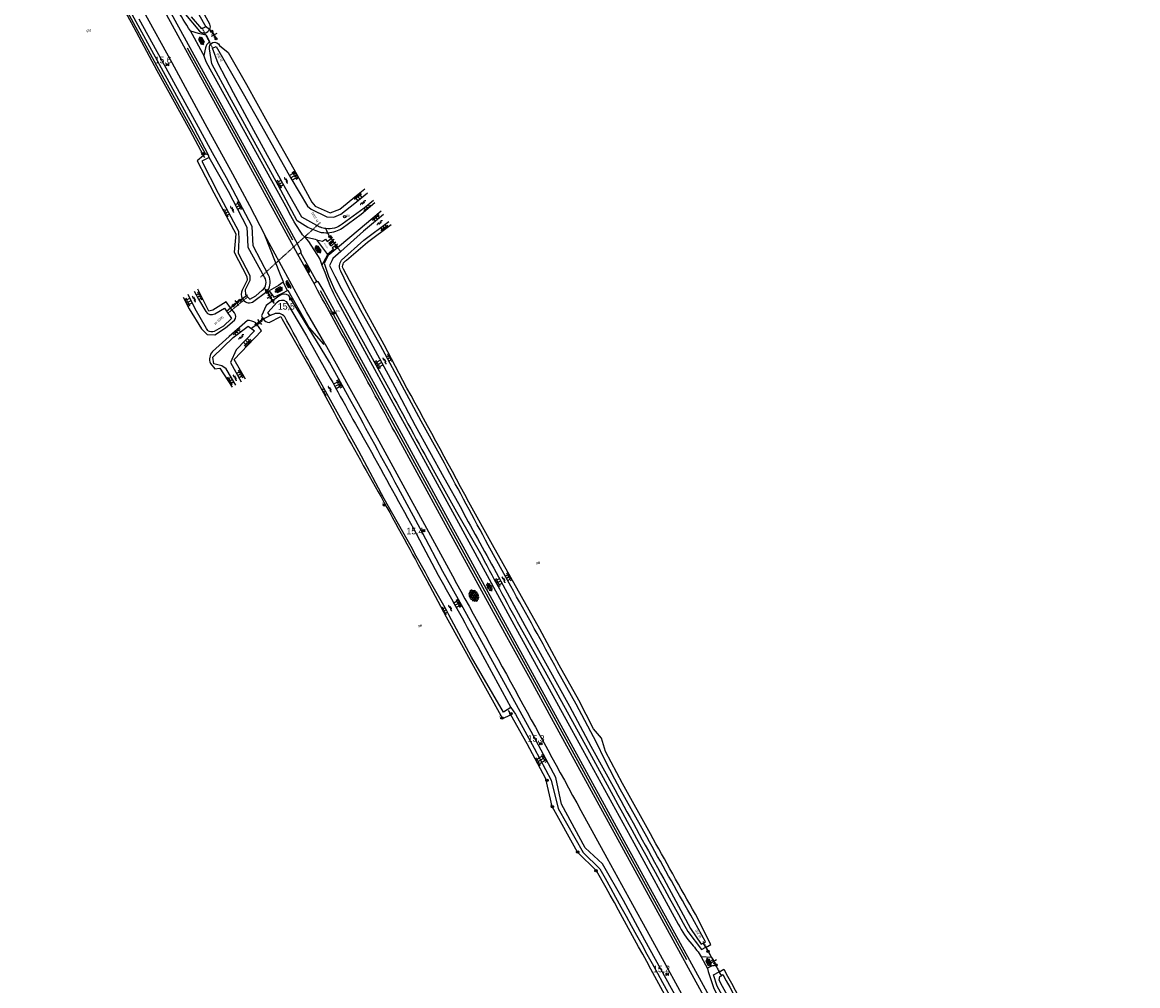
# Model space of a CAD drawing. Header units: metres. Extents: x 121538 to 126242, y 445257 to 454505.
# Tile 17 of 83: x 124330 to 124760, y 448979 to 449350. Entities that reach past the tile are written whole.
import ezdxf
from ezdxf.enums import TextEntityAlignment as Align

# ---------------------------------------------------------------- set-up
doc = ezdxf.new("R2010")
doc.units = ezdxf.units.M
doc.linetypes.add('GREPPEL', pattern=[100, 100, 0])
doc.linetypes.add('STIPPELFIJN', pattern=[0.375, 0.25, -0.125])
for name, color, linetype in [('SYMBD01', 8, 'Continuous'), ('SYMBD02', 8, 'Continuous'), ('SYMBD03', 8, 'Continuous'), ('SYMBD04', 8, 'Continuous'), ('SYMBD05', 8, 'Continuous'), ('TEK-D05', 8, 'Continuous'), ('TEK-D20', 7, 'Continuous'), ('TER-D03S', 8, 'Continuous'), ('TER-T02', 8, 'RASTER'), ('TER-T03', 8, 'Continuous'), ('TER-T04', 8, 'HAAG'), ('TER-T07', 8, 'GREPPEL'), ('TER-T09', 8, 'Continuous'), ('TOPOT11', 8, 'STIPPELFIJN'), ('TOPOT18', 8, 'STIPPELFIJN'), ('TOPOT22', 8, 'Continuous'), ('TOPOT24', 8, 'Continuous'), ('TOPOT30', 8, 'Continuous'), ('TOPOT31', 8, 'Continuous'), ('TOPOT50', 8, 'Continuous'), ('WAT-T00', 8, 'Continuous'), ('WEG-T01', 8, 'Continuous')]:
    doc.layers.add(name, color=color, linetype=linetype)
doc.styles.add('ISO', font='provutr.shx')
doc.styles.add('rtw_iso', font='iso-rtw.shx')
doc.linetypes.add('HAAG', pattern='A,0.25,-0.25,[151,BLOK.SHX,S=0.25,R=0,X=0,Y=0],-0.25,0.25', length=1)
doc.linetypes.add('RASTER', pattern='A,0.25,-0.25,[150,BLOK.SHX,S=0.25,R=0,X=0,Y=0],-0.25,0.25', length=1)

# ---------------------------------------------------------------- blocks, each defined once
blk = doc.blocks.new('water-m')
at = {"linetype": 'Continuous'}
for centre, start, end in [((-0.01, 0.75), 129.7446, 230.2554), ((-0.32, 1.12), 309.7446, 50.2554), ((-0.32, 0.37), 309.7446, 50.2554), ((0.32, 0.01), 129.7446, 230.2554), ((0, 0.38), 309.7446, 50.2554), ((-0.01, -0.74), 129.7446, 230.2554), ((-0.32, -0.37), 309.7446, 50.2554), ((-0.32, -1.12), 309.7446, 50.2554), ((0, -0.37), 309.7446, 50.2554)]:
    blk.add_arc(centre, 0.244, start, end, dxfattribs=at)
blk = doc.blocks.new('talud')
for p, q in [((0, 0.75), (0.5, 0.75)), ((0, 0.5), (1, 0.5)), ((0, 0.25), (0.5, 0.25)), ((0, 0), (1, 0)), ((0, -0.25), (0.5, -0.25)), ((0, -0.5), (1, -0.5)), ((0, -0.75), (0.5, -0.75))]:
    blk.add_line(p, q)
blk = doc.blocks.new('asfalt-l')
for p, q in [((-0.93, 0.18), (0.7, 1.13)), ((-0.89, -0.52), (0.89, 0.52)), ((-0.89, 0.52), (0.89, -0.52)), ((-0.76, 1.01), (0.3, 1.62)), ((-0.7, 1.13), (0.93, 0.18)), ((-0.3, 1.62), (0.76, 1.01)), ((-0.93, -0.18), (0.7, -1.13)), ((-0.76, -1.01), (0.3, -1.62)), ((-0.7, -1.13), (0.93, -0.18)), ((-0.3, -1.62), (0.76, -1.01))]:
    blk.add_line(p, q)
blk = doc.blocks.new('DRHEK')
at = {"linetype": 'Continuous'}
for p, q in [((1.25, 0), (-1.25, 0)), ((-0.5, 0.7), (0.5, 0.7)), ((-0.5, -0.7), (0.5, -0.7))]:
    blk.add_line(p, q, dxfattribs=at)
blk = doc.blocks.new('asfalt-xl')
at = {"linetype": 'Continuous'}
for p, q in [((1.4, 1.54), (-1.75, -0.3)), ((1.4, 1.54), (-1.75, -0.3)), ((1.41, -1.53), (-1.75, 0.28)), ((1.41, -1.53), (-1.75, 0.28)), ((1.01, 2.03), (-1.74, 0.43)), ((1.01, 2.03), (-1.74, 0.43)), ((1.65, -0.94), (-1.64, 0.94)), ((1.65, -0.94), (-1.64, 0.94)), ((1.64, 0.96), (-1.63, -0.95)), ((1.64, 0.96), (-1.63, -0.95)), ((0.41, 2.41), (-1.51, 1.29)), ((0.41, 2.41), (-1.51, 1.29)), ((1.77, -0.29), (-1.4, 1.52)), ((1.77, -0.29), (-1.4, 1.52)), ((1.76, 0.3), (-1.39, -1.53)), ((1.76, 0.3), (-1.39, -1.53)), ((1.75, 0.44), (-1.02, 2.02)), ((1.75, 0.44), (-1.02, 2.02)), ((1.52, 1.29), (-0.43, 2.4)), ((1.52, 1.29), (-0.43, 2.4)), ((1.02, -2.03), (-1.74, -0.45)), ((1.02, -2.03), (-1.74, -0.45)), ((0.41, -2.41), (-1.49, -1.33)), ((0.41, -2.41), (-1.49, -1.33)), ((1.75, -0.43), (-1, -2.03)), ((1.75, -0.43), (-1, -2.03)), ((1.53, -1.28), (-0.41, -2.41)), ((1.53, -1.28), (-0.41, -2.41))]:
    blk.add_line(p, q, dxfattribs=at)
blk = doc.blocks.new('bermverhardingblok-l')
at = {"linetype": 'Continuous'}
for p, q in [((-0.75, 1), (-0.75, -1)), ((-0.25, 1), (-0.75, 1)), ((-0.75, 0), (-0.25, 0)), ((-0.25, 1.5), (0.25, 1.5)), ((-0.25, 1.5), (-0.25, -1.5)), ((-0.25, 0.5), (0.25, 0.5)), ((0.25, 1.5), (0.25, -1.5)), ((0.75, 1), (0.25, 1)), ((0.25, 1), (0.75, 1)), ((0.75, 0), (0.25, 0)), ((0.35, 0.9), (0.35, 0.1)), ((0.65, 0.9), (0.35, 0.9)), ((0.65, 0.1), (0.35, 0.1)), ((0.45, 0.8), (0.45, 0.2)), ((0.55, 0.8), (0.45, 0.8)), ((0.55, 0.2), (0.45, 0.2)), ((0.55, 0.8), (0.55, 0.2)), ((0.65, 0.9), (0.65, 0.1)), ((0.75, -1), (0.75, 1)), ((-0.75, -1), (-0.25, -1)), ((-0.25, -1), (-0.75, -1)), ((-0.65, -0.1), (-0.35, -0.1)), ((-0.65, -0.9), (-0.65, -0.1)), ((-0.65, -0.9), (-0.35, -0.9)), ((-0.55, -0.2), (-0.45, -0.2)), ((-0.55, -0.8), (-0.55, -0.2)), ((-0.55, -0.8), (-0.45, -0.8)), ((-0.45, -0.8), (-0.45, -0.2)), ((-0.35, -0.9), (-0.35, -0.1)), ((-0.25, -0.5), (0.25, -0.5)), ((-0.25, -1.5), (0.25, -1.5)), ((0.25, -1), (0.75, -1))]:
    blk.add_line(p, q, dxfattribs=at)
blk = doc.blocks.new('Prov-grensst')
blk.add_line((-0.67, 0), (0.67, 0))
blk.add_circle((0, 0), 0.45)
at = {"style": 'ISO'}
blk.add_text('P', height=0.6, dxfattribs=at).set_placement((-0.61, 0.58), align=Align.MIDDLE)
blk = doc.blocks.new('paal')
for radius in [0.45, 0.2]:
    blk.add_circle((0, 0), radius)
blk = doc.blocks.new('peilbuis')
blk.add_circle((0, 0), 0.45)
at = {"style": 'ISO'}
blk.add_attdef('PEILBUIS', (0.7, 0), '', height=0.9, dxfattribs=at)
blk = doc.blocks.new('kilometerpaal')
for p, q in [((-0.44, 0.44), (0.44, -0.44)), ((-0.44, -0.44), (-0.44, 0.44)), ((0.44, 0.44), (-0.44, -0.44)), ((0.44, -0.44), (0.44, 0.44))]:
    blk.add_line(p, q)
at = {"style": 'rtw_iso'}
blk.add_attdef('KILOMETERPAAL', (0.59, 0.87), '', height=2.5, dxfattribs=at)
blk = doc.blocks.new('verklikker')
blk.add_circle((0, 0), 0.45)
at = {"style": 'ISO'}
blk.add_attdef('VERKLIKKER', (0.7, 0), '', height=0.9, dxfattribs=at)
blk = doc.blocks.new('peilschaal')
blk.add_circle((0, 0), 0.45)
at = {"style": 'ISO'}
blk.add_attdef('PEILSCHAAL', (0.7, 0), '', height=0.9, dxfattribs=at)
blk = doc.blocks.new('klinkers-m')
for p, q in [((0, 1.5), (-0.5, 1.5)), ((-0.5, 1.5), (-0.5, 0.5)), ((-0.5, 0.5), (-0.5, -0.5)), ((0, 0.5), (-0.5, 0.5)), ((0, 1.5), (0, 1)), ((0.5, 1), (0, 1)), ((0, 1), (0, 0.5)), ((0, 0.5), (0, 0)), ((0.5, 0), (0, 0)), ((0, 0), (0, -0.5)), ((0.5, 0), (0.5, 1)), ((0.5, -1), (0.5, 0)), ((-0.5, -0.5), (-0.5, -1.5)), ((0, -0.5), (-0.5, -0.5)), ((-0.5, -1.5), (0, -1.5)), ((0, -0.5), (0, -1)), ((0, -1), (0.5, -1)), ((0, -1), (0, -1.5))]:
    blk.add_line(p, q)
blk = doc.blocks.new('klinkers-l')
at = {"linetype": 'Continuous'}
for p, q in [((-0.25, 1), (-0.75, 1)), ((-0.75, 1), (-0.75, 0)), ((-0.25, 0), (-0.75, 0)), ((-0.75, 0), (-0.75, -1)), ((0.25, 1.5), (-0.25, 1.5)), ((-0.25, 1.5), (-0.25, 0.5)), ((0.25, 0.5), (-0.25, 0.5)), ((-0.25, 0.5), (-0.25, -0.5)), ((0.25, 0.5), (0.25, 1.5)), ((0.75, 1), (0.25, 1)), ((0.25, -0.5), (0.25, 0.5)), ((0.75, 0), (0.75, 1)), ((-0.75, -1), (-0.25, -1)), ((-0.25, -0.5), (-0.25, 0)), ((0.25, -0.5), (-0.25, -0.5)), ((-0.25, -0.5), (-0.25, -1.5)), ((-0.25, -1.5), (0.25, -1.5)), ((0.75, 0), (0.25, 0)), ((0.25, 0), (0.25, -0.5)), ((0.25, -1.5), (0.25, -0.5)), ((0.25, -1), (0.75, -1)), ((0.75, -1), (0.75, 0))]:
    blk.add_line(p, q, dxfattribs=at)
blk = doc.blocks.new('halfverhard-s')
for p, q in [((-0.3125, 0.625), (-0.3125, 0.625)), ((-0.3125, 0), (-0.3125, 0)), ((-0.15625, 0.9375), (-0.15625, 0.9375)), ((-0.15625, 0.3125), (-0.15625, 0.3125)), ((0, 1.25), (0, 1.25)), ((0, 0.625), (0, 0.625)), ((0, 0), (0, 0)), ((0.15625, 0.9375), (0.15625, 0.9375)), ((0.15625, 0.3125), (0.15625, 0.3125)), ((0.3125, 0.625), (0.3125, 0.625)), ((0.3125, 0), (0.3125, 0)), ((-0.3125, -0.625), (-0.3125, -0.625)), ((-0.15625, -0.3125), (-0.15625, -0.3125)), ((-0.15625, -0.9375), (-0.15625, -0.9375)), ((0, -0.625), (0, -0.625)), ((0, -1.25), (0, -1.25)), ((0.15625, -0.3125), (0.15625, -0.3125)), ((0.15625, -0.9375), (0.15625, -0.9375)), ((0.3125, -0.625), (0.3125, -0.625))]:
    blk.add_line(p, q)
blk = doc.blocks.new('tegels-s')
for p, q in [((0.3125, 0.3125), (-0.3125, 0.3125)), ((0, -0.625), (0, 0.625)), ((0.3125, -0.3125), (-0.3125, -0.3125))]:
    blk.add_line(p, q)

msp = doc.modelspace()

# ---------------------------------------------------------------- linework, layer by layer
at = {"layer": 'TER-T02', "flags": 128}
for points in [[(124400.12, 449298.34), (124394.9, 449307.93), (124382.29, 449330.95), (124372.35, 449349.38), (124359.12, 449373.44), (124346.48, 449396.56), (124334.3, 449418.74), (124330.35, 449425.95)], [(124400.77, 449348.29), (124402.45, 449346.85)], [(124402.45, 449346.85), (124403.25, 449346.15)], [(124400.59, 449297.47), (124400.12, 449298.34)], [(124447.99, 449268.52), (124447.13, 449270.2)], [(124448.73, 449267.1), (124447.99, 449268.52)], [(124451.67, 449262.87), (124451.26, 449263.33)], [(124452.96, 449261.4), (124451.67, 449262.87)], [(124453.02, 449261.32), (124452.96, 449261.4)], [(124424.41, 449246.07), (124423.99, 449246.88)], [(124424.6, 449245.72), (124424.41, 449246.07)], [(124415.02, 449243.23), (124414.12, 449242.58)], [(124416.68, 449244.42), (124415.02, 449243.23)], [(124416.97, 449244.63), (124416.68, 449244.42)], [(124427.4, 449241.43), (124426.66, 449242.48)], [(124408.97, 449238.49), (124410.5, 449239.77)], [(124410.5, 449239.77), (124411.53, 449240.64)], [(124423.03, 449235.41), (124425.6, 449236.73)], [(124425.6, 449236.73), (124426.06, 449236.97)], [(124418.52, 449231.94), (124420.46, 449233.32), (124420.6, 449233.43)], [(124422.99, 449235.39), (124423.03, 449235.41)], [(124518.41, 449083.14), (124517.45, 449084.87)], [(124593.38, 448993.75), (124592.59, 448995.15)], [(124594.29, 448992.14), (124593.38, 448993.75)], [(124598.59, 448984.33), (124597.34, 448986.88)], [(124599.27, 448982.96), (124598.59, 448984.33)]]:
    msp.add_lwpolyline(points, dxfattribs=at)
msp.add_lwpolyline([(124605.04, 448925.86, -0.000831), (124555.11, 449016.59), (124551.29, 449023.1), (124544.05, 449030.35), (124534.34, 449047.86), (124531.88, 449058.52), (124524.66, 449071.96), (124518.41, 449083.14)], format="xyb", dxfattribs=at)
at = {"layer": 'TER-T03'}
for points in [[(124404.92, 449343.23), (124403.25, 449346.15)], [(124448.73, 449267.1), (124449.16, 449266.45)], [(124449.16, 449266.45), (124449.72, 449265.61)], [(124449.72, 449265.61), (124450.41, 449264.59)], [(124450.41, 449264.59), (124450.96, 449263.77)], [(124450.96, 449263.77), (124451.26, 449263.33)], [(124424.6, 449245.72), (124426.66, 449242.48)], [(124414.12, 449242.58), (124411.53, 449240.64)], [(124422.99, 449235.39), (124420.6, 449233.43)], [(124594.29, 448992.14), (124595.65, 448989.78)], [(124595.65, 448989.78), (124596.22, 448988.81)], [(124596.22, 448988.81), (124597.34, 448986.88)]]:
    msp.add_lwpolyline(points, dxfattribs=at)
at = {"layer": 'TER-T04', "flags": 128}
for points in [[(124434.49, 449265.76), (124416.2, 449299.23), (124393.9, 449339.64)], [(124586.06, 448988.86), (124557.19, 449041.5), (124530.42, 449090.6), (124501.12, 449143.87), (124473.1, 449195.29), (124445.07, 449246.26)]]:
    msp.add_lwpolyline(points, dxfattribs=at)
at = {"layer": 'TER-T07'}
msp.add_lwpolyline([(124402.2, 449297.57), (124402.04, 449298.48)], dxfattribs=at)
at = {"layer": 'TER-T09'}
for points in [[(124402.45, 449346.85, 0.20919), (124402.57, 449348.84), (124394.43, 449363.48), (124382.94, 449385.49), (124367.12, 449414.38), (124357.91, 449430.81), (124348.93, 449445.12), (124355.11, 449448.8)], [(124392.44, 449353.35), (124398.57, 449346.12, 0.489898), (124402.45, 449346.85)], [(124424.41, 449246.07), (124424.8, 449246.37, 0.262546), (124425.12, 449252.28), (124419.24, 449263.6), (124418.79, 449271.03), (124408.91, 449289.71), (124403.59, 449299.4), (124398.12, 449309.3), (124385.72, 449331.93), (124375.35, 449350.82)], [(124447.99, 449268.52, -0.072077), (124444.69, 449268.79), (124440.21, 449270.59), (124436.13, 449273.27), (124428.79, 449286.91), (124418.14, 449306.34), (124410.03, 449321.02), (124403.27, 449333.65), (124402.37, 449339.33, -0.92524), (124406.24, 449340.66), (124409.51, 449338.03), (124416.67, 449325.71), (124424.62, 449311.24), (124436.01, 449291.06), (124441.8, 449280.36), (124443.04, 449278.79), (124448.77, 449276.34), (124452.59, 449277.72), (124458.99, 449282.94), (124462.12, 449285.5)], [(124400.12, 449298.34), (124397.61, 449296.24), (124404.06, 449283.92), (124412.55, 449268.22), (124411.92, 449261.2), (124416.73, 449251.75), (124416.89, 449250.4), (124414.99, 449246.58, 0.278125), (124415.02, 449243.23)], [(124466.06, 449280.19), (124460.76, 449275.67), (124453.43, 449270.29, -0.126053), (124447.99, 449268.52)], [(124593.38, 448993.75), (124594.02, 448994.09), (124595.3, 448994.79), (124589.46, 449006.52, -0.003837), (124572.08, 449037.42), (124561.4, 449056.77), (124554.79, 449069.05), (124553.24, 449074.17), (124550.25, 449077.78), (124544.57, 449088.86), (124536.98, 449102.32), (124529.51, 449116.15), (124511.31, 449148.51), (124502.19, 449165.02, 0.001792), (124476.77, 449211.82), (124469.64, 449225.48), (124462.16, 449239.08), (124453.9, 449254.62, -0.422658), (124455.11, 449258.06), (124463.18, 449265), (124472.27, 449271.83)], [(124451.67, 449262.87), (124448.04, 449259.9), (124446.56, 449256.93), (124448.19, 449251.87), (124448.81, 449250.47), (124450.49, 449246.66), (124471.25, 449208.99, 0.001334), (124488.47, 449177.41), (124497.44, 449161.21), (124506.2, 449146.1, 0.004023), (124521.85, 449117.17), (124531.48, 449099.9), (124547.9, 449070.05), (124557.73, 449051.97, 0.000892), (124586.52, 448999.79), (124591.73, 448992.85), (124593.38, 448993.75)], [(124415.02, 449243.23, 0.360149), (124418.94, 449241.89), (124424.41, 449246.07)], [(124392.23, 449243.8), (124394.57, 449239.41), (124399.31, 449231.71), (124401.42, 449229.48), (124404.42, 449229.33), (124408.52, 449232.05), (124411.95, 449234.98, 0.355361), (124412.05, 449237.78), (124410.5, 449239.77)], [(124426.66, 449242.48), (124424.24, 449240.69), (124422.45, 449236.71, 0.112716), (124423.03, 449235.41)], [(124586.43, 448966.76), (124569.97, 448996.53), (124561.69, 449011.71), (124553.67, 449025.88), (124546.99, 449032.03), (124537.94, 449048.86), (124535.7, 449059.12), (124526.23, 449076.73), (124508.57, 449108.64), (124500.01, 449124.29), (124492.26, 449138.25), (124484.32, 449153.24), (124475.01, 449170.48, 0.001997), (124456.93, 449203.72), (124448.52, 449218.89), (124435.78, 449239.83), (124432.9, 449244.52, 0.30207), (124429.41, 449244.51), (124426.66, 449242.48)], [(124420.6, 449233.43), (124420.24, 449233.93, 0.133437), (124416.96, 449234.88), (124410.01, 449228.68), (124403.53, 449222.89, 0.303494), (124402.77, 449218.34), (124404.38, 449216.25), (124406.38, 449216.54), (124411.13, 449209.2)], [(124423.03, 449235.41, 0.217117), (124425.36, 449234.16), (124429.81, 449236.47), (124430.39, 449235.44), (124440.58, 449217.4), (124450.32, 449199.44, 0.002877), (124468.43, 449166.98, -0.001901), (124486.02, 449134.83), (124493.49, 449120.91), (124515.17, 449081.72), (124518.41, 449083.14)], [(124617.08, 448943.34, 0.001701), (124597.84, 448978.74), (124596.38, 448983.16), (124598.59, 448984.33)], [(124598.59, 448984.33), (124599.09, 448984.59), (124600.39, 448985.28, 0.000889), (124623.6, 448942.4, 0.001218), (124643.69, 448905.69), (124653.89, 448886.78), (124672.01, 448854.2, -0.001432), (124692.15, 448818.6), (124698.32, 448807.68), (124706.62, 448793.06), (124714.22, 448778.94), (124720.06, 448768.42)]]:
    msp.add_lwpolyline(points, format="xyb", dxfattribs=at)
for points in [[(124400.83, 449298.93), (124395.61, 449308.46), (124382.88, 449331.43), (124372.4, 449350.85), (124359.63, 449373.72), (124348.46, 449394.28), (124334.7, 449419.28), (124330.57, 449426.03), (124330.35, 449425.95)], [(124400.83, 449298.93), (124400.12, 449298.34)], [(124402.04, 449298.48), (124400.83, 449298.93)], [(124468.48, 449276.93), (124456.38, 449266.74), (124451.67, 449262.87)], [(124410.5, 449239.77), (124408.76, 449241.99), (124403.72, 449238.79), (124402.17, 449238.45), (124397.85, 449246.91)], [(124416.22, 449212.25), (124411.84, 449219.9), (124422.43, 449230.88), (124420.6, 449233.43)]]:
    msp.add_lwpolyline(points, dxfattribs=at)
at = {"layer": 'TOPOT11', "flags": 128}
msp.add_lwpolyline([(124417.19, 449244.03), (124409.49, 449237.65)], dxfattribs=at)
at = {"layer": 'TOPOT18', "flags": 128}
for points in [[(124403.67, 449339.57), (124399.46, 449347.51)], [(124444.93, 449272.44), (124421.93, 449251.48)], [(124592.35, 448995.9), (124599.56, 448982.63)]]:
    msp.add_lwpolyline(points, dxfattribs=at)
at = {"layer": 'TOPOT50'}
msp.add_lwpolyline([(124402.04, 449298.48), (124396.49, 449308.96), (124383.87, 449331.96), (124373.38, 449351.18), (124360.73, 449374.08), (124349.29, 449395.08), (124335.81, 449419.82), (124331.46, 449426.95), (124330.32, 449428.17)], dxfattribs=at)
msp.add_lwpolyline([(124518.31, 449085.97), (124520.11, 449083.36), (124527.31, 449070.32), (124533.87, 449058.01), (124536.63, 449047.09), (124546.26, 449030.14), (124552.66, 449023.94, -0.001603), (124584.76, 448965.55), (124593.29, 448949.59), (124605.93, 448926.77), (124606.74, 448924.86)], format="xyb", dxfattribs=at)
at = {"layer": 'WAT-T00'}
for points in [[(124392.35, 449363.14), (124400.97, 449347.85), (124399.39, 449347.02), (124395.43, 449351.75)], [(124402.2, 449297.57), (124399.43, 449296.22), (124405.68, 449283.86), (124413.5, 449269.18), (124413.65, 449265.95), (124413.46, 449260.8), (124417.96, 449252.22), (124417.91, 449250.21), (124416.11, 449246.63), (124416.3, 449244.84), (124416.68, 449244.42)], [(124469.42, 449275.66), (124461.65, 449269.18), (124452.96, 449261.4)], [(124412.53, 449210.04), (124408.84, 449216.22), (124407.11, 449217.44), (124404.04, 449218.15), (124403.68, 449220.75), (124411.54, 449228.35), (124417.32, 449232.68), (124419.66, 449230.88), (124412.69, 449223.62), (124410.52, 449218.72), (124414.58, 449211.27)]]:
    msp.add_lwpolyline(points, dxfattribs=at)
for points in [[(124447.13, 449270.2, -0.063798), (124445.08, 449270.75, -0.006446), (124444.88, 449270.83), (124437.89, 449274.68), (124430.62, 449287.63), (124419.46, 449307.92), (124411.61, 449322.39), (124405.66, 449333.71), (124403.49, 449339.68), (124404.99, 449340.26), (124414.77, 449323.13), (124422.34, 449309.72), (124433.72, 449289.67), (124440.04, 449278.82), (124441.53, 449277.67), (124447.58, 449274.79), (124450.24, 449274.59), (124452.91, 449275.72), (124458.26, 449280.07), (124463.21, 449284.03)], [(124416.68, 449244.42), (124417.88, 449243.09), (124420.26, 449244.4), (124422.68, 449246.49, 0.393543), (124423.54, 449251.52), (124417.26, 449262.91), (124417.1, 449266.14), (124416.86, 449270.64), (124409.65, 449284.44), (124402.2, 449297.57)], [(124465.46, 449281), (124461.95, 449278.11), (124453.43, 449271.91, -0.203707), (124447.13, 449270.2)], [(124452.96, 449261.4), (124449.9, 449258.66), (124449.45, 449257.82), (124448.51, 449256.08), (124450.63, 449251.95), (124453.07, 449247.18), (124458.59, 449237.29), (124473.7, 449209.32), (124481.56, 449194.52), (124492.52, 449174.45), (124499.32, 449162.38, 0.002448), (124513.65, 449136.28), (124523.79, 449117.57), (124540.95, 449086.44), (124549.21, 449071.05), (124558.38, 449054.45, 0.001311), (124577.23, 449020.11), (124587.55, 449000.95), (124591.69, 448994.97), (124592.95, 448995.63), (124593.33, 448995.83), (124587.61, 449006.12, -0.002725), (124570.68, 449036.24), (124560.46, 449054.58), (124558.4, 449058.38), (124554.57, 449065.8), (124551.36, 449072.55), (124543.54, 449087.32), (124536.38, 449100.15, 0.001703), (124518.35, 449132.68), (124509.69, 449148.41, -0.001191), (124492.78, 449179.97), (124483.91, 449196.12), (124468.2, 449225.22), (124460.63, 449238.75), (124455.54, 449248.44), (124452.93, 449253.83, -0.318566), (124453.25, 449258.08), (124461.84, 449265.78), (124471.39, 449273.01)], [(124396.47, 449246.14), (124398.19, 449243.1), (124400.94, 449238.29, 0.362044), (124404.47, 449237.38), (124408.15, 449239.67), (124408.97, 449238.49)], [(124408.97, 449238.49), (124410.9, 449235.68), (124407.74, 449232.75), (124404.12, 449230.69, -0.425794), (124401.22, 449231.76), (124396.92, 449239.33), (124394.13, 449244.85)], [(124425.6, 449236.73), (124424.85, 449237.98), (124428.43, 449241.92, -0.404204), (124431.9, 449242.17), (124434.09, 449238.46), (124439.68, 449229.03), (124447.85, 449214.51, 0.002938), (124463.54, 449186.28, 0.001086), (124482.06, 449152.71), (124490.42, 449136.91, -0.002119), (124506.68, 449107.58), (124518.31, 449085.97)], [(124518.31, 449085.97), (124515.61, 449084.21), (124503.23, 449105.38), (124494.56, 449121.59, -0.002457), (124478.48, 449150.6), (124469.64, 449166.31), (124459.84, 449184.61), (124444.44, 449212.35, -0.001967), (124431.38, 449236.25, 0.348714), (124427.12, 449237.32), (124425.6, 449236.73)], [(124688.71, 448816.71), (124677.45, 448837.19), (124659.29, 448870.46, -0.002173), (124640.43, 448904.8, 0.002067), (124619.01, 448943.66, -0.001317), (124598.61, 448981.05), (124598.77, 448982.52), (124599.61, 448983.04), (124599.95, 448983.26, -0.003225), (124621.06, 448944.08), (124630.99, 448926.18, 0.001133), (124653.99, 448884), (124661.72, 448870.01), (124670.95, 448854.18), (124679.63, 448838.43), (124688.4, 448822.98), (124691.13, 448818.04)]]:
    msp.add_lwpolyline(points, format="xyb", dxfattribs=at)
at = {"layer": 'WEG-T01'}
for points in [[(124436.32, 449260.25), (124423.57, 449283.7), (124404.76, 449317.98), (124388.13, 449348.34), (124371.06, 449379.47)], [(124371.56, 449382.3), (124395.57, 449338.45), (124419.94, 449294.16), (124435.53, 449265.63), (124437.31, 449262.16), (124437.59, 449261.24), (124437.55, 449260.94)], [(124376.98, 449353.81), (124387.84, 449334.14), (124400.63, 449310.68), (124411.26, 449291.25), (124417.72, 449279.13), (124423.64, 449267.73)], [(124400.14, 449336.86), (124399.83, 449337.54), (124395.03, 449346.26)], [(124430.71, 449249.64), (124430.89, 449249.73), (124429.67, 449252.45), (124423.64, 449267.73)], [(124446.74, 449226.05), (124439.77, 449238.19), (124423.64, 449267.73)], [(124443.56, 449265.92), (124443.15, 449266.02), (124439.09, 449266.99)], [(124439.09, 449266.99), (124440.45, 449265.24), (124444.8, 449258.45), (124445.68, 449256.1)], [(124449.16, 449266.45), (124449.76, 449266.9)], [(124443.56, 449265.92), (124445.94, 449265.36), (124446.99, 449266.17), (124447.69, 449265.31), (124449.16, 449266.45)], [(124443.56, 449265.92), (124447.82, 449260.22)], [(124450.96, 449263.77), (124449.66, 449262.76), (124450.09, 449262.2), (124447.82, 449260.22)], [(124449.72, 449265.61), (124448.31, 449264.51), (124449.05, 449263.55), (124450.41, 449264.59)], [(124450.32, 449266.08), (124449.72, 449265.61)], [(124450.41, 449264.59), (124451.04, 449265.08)], [(124451.63, 449264.29), (124450.96, 449263.77)], [(124437.55, 449260.94), (124436.67, 449260.45), (124436.32, 449260.25)], [(124442.61, 449249.09), (124436.32, 449260.25)], [(124443.77, 449249.84), (124443.3, 449250.57), (124437.55, 449260.94)], [(124447.82, 449260.22), (124447.65, 449259.89), (124445.68, 449256.1)], [(124430.71, 449249.64), (124428.9, 449248.33), (124425.35, 449246.33), (124427.2, 449243.88), (124430.54, 449245.4), (124432.35, 449246.43)], [(124432.35, 449246.43), (124430.71, 449249.64)], [(124443.77, 449249.84), (124442.81, 449249.21), (124442.61, 449249.09)], [(124432.35, 449246.43), (124432.57, 449246.53), (124440.76, 449232.04), (124446.32, 449225.79), (124446.74, 449226.05)], [(124591.7, 448990.04), (124594.1, 448985.62)], [(124595.65, 448989.78), (124591.7, 448990.04)], [(124596.22, 448988.81), (124595.74, 448989.78), (124595.65, 448989.78)]]:
    msp.add_lwpolyline(points, dxfattribs=at)
for points in [[(124395.03, 449346.26, -0.023085), (124389.62, 449355.3)], [(124395.03, 449346.26), (124397.97, 449345.46), (124398.72, 449345.26, 0.053588), (124401.08, 449344.8), (124402.38, 449342.05, 0.219417), (124400.9, 449339.8), (124400.14, 449336.86)], [(124439.09, 449266.99), (124438.24, 449267.83), (124437.78, 449268.48, -0.029796), (124432.47, 449277.42), (124420.18, 449299.73), (124401.26, 449334.08), (124400.14, 449336.86)], [(124445.68, 449256.1), (124446.81, 449253.46, 0.04454), (124451.38, 449242.71), (124455.76, 449234.73), (124471.46, 449206.07), (124496.66, 449159.9), (124519.59, 449117.97), (124541.78, 449077.55), (124565.68, 449033.89), (124582.84, 449002.59, 0.059217), (124588, 448994.89, -0.050859), (124591.7, 448990.04, 0.050859)], [(124443.77, 449249.84), (124444.12, 449249.92), (124446.35, 449246.03), (124469.1, 449204.42), (124494.7, 449157.45), (124539.13, 449076.41), (124563.4, 449032.01), (124587.16, 448988.72), (124612.08, 448943.26), (124635.33, 448900.91), (124658.49, 448858.63), (124683.1, 448813.65), (124683.4, 448813.1), (124707.05, 448769.92), (124730.83, 448726.22, 0.006646), (124745.9, 448699.12)], [(124751.38, 448684.73), (124741.03, 448703.67), (124732.96, 448718.48), (124722.45, 448737.74), (124712.92, 448755.11), (124703.77, 448771.88), (124695.59, 448786.87), (124687.45, 448801.65), (124681.4, 448812.72), (124645.13, 448878.93), (124633.54, 448900.27), (124534.02, 449081.82), (124525.92, 449096.77), (124516.8, 449113.22), (124492.4, 449157.71), (124473.69, 449191.98, 0.001783), (124458.63, 449219.86, -0.002615), (124444, 449246.55), (124442.61, 449249.09)], [(124446.74, 449226.05), (124452.42, 449215.89), (124467.52, 449188.54), (124494.32, 449139.49, -0.000479), (124545.35, 449046.35), (124555.37, 449028.12), (124563.74, 449012.77), (124572.1, 448997.58), (124588.38, 448967.85), (124597.08, 448951.9, -0.000813), (124627.3, 448896.7), (124639.09, 448875.23), (124672.18, 448814.66), (124675.13, 448809.29), (124681.21, 448798.27), (124689.38, 448783.4), (124697.44, 448768.62), (124706.83, 448751.52), (124716.17, 448734.45), (124727.16, 448714.22), (124734.87, 448700.26), (124743.22, 448684.97), (124743.05, 448684.86)], [(124594.1, 448985.62), (124594.5, 448985.96), (124595.8, 448986.57, -0.059859), (124597.15, 448986.91), (124596.22, 448988.81)], [(124594.1, 448985.62), (124594.35, 448984.38), (124596.55, 448977.89), (124598.33, 448974.44), (124614.74, 448944.56), (124637.75, 448902.6), (124661.23, 448859.72), (124685.15, 448816.01), (124685.67, 448815.06), (124709.52, 448771.5), (124721.4, 448749.8), (124733.41, 448727.66, 0.024257), (124748.34, 448702.65, 0.023032), (124758.64, 448687.87, 0.078976), (124759.67, 448686.44)]]:
    msp.add_lwpolyline(points, format="xyb", dxfattribs=at)

# ---------------------------------------------------------------- block references
at = {"layer": 'SYMBD01'}
for name, p, rotation in [('asfalt-l', (124510.18, 449132.34), 28.35447568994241), ('asfalt-xl', (124504.16, 449129.05), 209.5028614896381)]:
    msp.add_blockref(name, p, dxfattribs=dict(at, rotation=rotation))
at = {"layer": 'SYMBD02'}
for name, p, rotation in [('klinkers-l', (124399.3, 449342.44), 29.11030450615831), ('klinkers-l', (124444.17, 449262.24), 34.93819332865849), ('halfverhard-s', (124447.22, 449263.65), 34.73784293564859), ('klinkers-m', (124440.19, 449254.95), 28.89586055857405), ('klinkers-m', (124432.66, 449248.63), 209.2193527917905), ('bermverhardingblok-l', (124429.09, 449246.72), 119.196870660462), ('klinkers-l', (124594.54, 448987.99), 207.1576254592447)]:
    msp.add_blockref(name, p, dxfattribs=dict(at, rotation=rotation))
at = {"layer": 'SYMBD03', "rotation": 310.3467061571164}
msp.add_blockref('tegels-s', (124449.34, 449264.71), dxfattribs=at)
at = {"layer": 'SYMBD04', "linetype": 'Continuous', "yscale": 2}
for p, xscale, zscale, rotation in [((124436, 449291.06), 2.668628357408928, 2.668628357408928, 208.9129446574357), ((124428.69, 449287.07), 1.954602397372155, 1.954602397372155, 28.56138478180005), ((124414.39, 449279.34), 1.844000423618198, 1.844000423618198, 207.863588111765), ((124408.31, 449276.07), 1.346262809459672, 1.346262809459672, 28.41141182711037), ((124399.08, 449244.51), 1.465180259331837, 1.465180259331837, 207.0329274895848), ((124412.53, 449230.92), 1.475852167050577, 1.475852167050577, 311.7156502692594), ((124417.6, 449225.87), 1.980436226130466, 1.980436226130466, 136.0116060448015), ((124512.79, 449133.79), 1.941592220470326, 1.941592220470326, 28.33406011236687), ((124518.09, 449136.45), 1.592788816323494, 1.592788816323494, 209.3488426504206)]:
    msp.add_blockref('talud', p, dxfattribs=dict(at, xscale=xscale, zscale=zscale, rotation=rotation))
at = {"layer": 'SYMBD04', "yscale": 2}
for p, xscale, zscale, rotation in [((124459.07, 449283.01), 1.789353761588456, 1.789353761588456, 308.7432081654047), ((124463.39, 449277.91), 1.061719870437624, 1.061719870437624, 129.4124071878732), ((124466, 449274.84), 1.560925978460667, 1.560925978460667, 309.8526220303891), ((124469.99, 449270.11), 1.468404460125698, 1.468404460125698, 127.1310545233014), ((124393.38, 449241.63), 2.117278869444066, 2.117278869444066, 26.74837344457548), ((124466.52, 449217.6), 2.371611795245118, 2.371611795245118, 28.4571468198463), ((124472.14, 449220.69), 1.320748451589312, 1.320748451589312, 208.3200262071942), ((124414.9, 449214.55), 1.852781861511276, 1.852781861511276, 208.6139990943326), ((124409.71, 449211.38), 1.729873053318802, 1.729873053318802, 30.82267764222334), ((124453, 449210.82), 2.721756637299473, 2.721756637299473, 208.9135288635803), ((124446.13, 449207.17), 1.041918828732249, 1.041918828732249, 29.06118794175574), ((124498.85, 449126.37), 2.219162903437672, 2.219162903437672, 208.8766294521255), ((124492.39, 449122.94), 1.213326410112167, 1.213326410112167, 28.15592047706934), ((124528.41, 449064.99), 1.544174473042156, 1.544174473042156, 28.04760062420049), ((124531.62, 449066.7), 2.099632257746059, 2.099632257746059, 208.0476006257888)]:
    msp.add_blockref('talud', p, dxfattribs=dict(at, xscale=xscale, zscale=zscale, rotation=rotation))
at = {"layer": 'SYMBD05', "linetype": 'Continuous'}
for p, rotation in [((124431.95, 449288.74), 28.8737062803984), ((124461.47, 449280.18), 307.8339630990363), ((124411.22, 449277.64), 27.96516617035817), ((124467.94, 449272.48), 309.3383596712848), ((124396.51, 449243.14), 29.6060211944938), ((124414.65, 449228.59), 313.7411839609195), ((124469.88, 449219.34), 28.57843062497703), ((124448.77, 449208.47), 28.86494774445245), ((124495.1, 449124.28), 28.67072247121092)]:
    msp.add_blockref('water-m', p, dxfattribs=dict(at, rotation=rotation))
at = {"layer": 'SYMBD05'}
for p, rotation in [((124412.24, 449212.87), 29.12394895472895), ((124515.71, 449135.13), 27.9999999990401)]:
    msp.add_blockref('water-m', p, dxfattribs=dict(at, rotation=rotation))
at = {"layer": 'TER-D03S'}
for p, rotation in [((124404.08, 449344.69), 29.70692171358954), ((124425.63, 449244.1), 212.5228773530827), ((124412.82, 449241.61), 126.8840859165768), ((124421.73, 449234.35), 309.3977628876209), ((124596.44, 448988.3), 29.79927792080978)]:
    msp.add_blockref('DRHEK', p, dxfattribs=dict(at, rotation=rotation))
at = {"layer": 'TOPOT22'}
for name, p in [('paal', (124403.25, 449346.15)), ('paal', (124403.25, 449346.15)), ('paal', (124404.92, 449343.23)), ('paal', (124404.92, 449343.23)), ('Prov-grensst', (124399.85, 449299)), ('paal', (124448.73, 449267.1)), ('paal', (124451.26, 449263.33)), ('Prov-grensst', (124424.45, 449246.32)), ('paal', (124424.6, 449245.72)), ('paal', (124411.53, 449240.64)), ('paal', (124414.12, 449242.58)), ('paal', (124426.65, 449242.49)), ('paal', (124420.46, 449233.32)), ('paal', (124422.99, 449235.39)), ('Prov-grensst', (124469.72, 449163.88)), ('Prov-grensst', (124514.93, 449081.9)), ('Prov-grensst', (124518.4, 449083.66)), ('Prov-grensst', (124532.29, 449058.01)), ('Prov-grensst', (124534.4, 449047.89)), ('Prov-grensst', (124544.11, 449030.41)), ('Prov-grensst', (124551.15, 449023.16)), ('paal', (124594.29, 448992.14)), ('paal', (124597.34, 448986.88))]:
    msp.add_blockref(name, p, dxfattribs=at)
at = {"layer": 'TOPOT24'}
ref = msp.add_blockref('peilschaal', (124454.36, 449274.85), dxfattribs=at)
ref.add_attrib('PEILSCHAAL', 'ps', (124455.06, 449274.85), dxfattribs={"height": 0.9, "style": 'ISO'})
ref = msp.add_blockref('peilbuis', (124450.2, 449237.8), dxfattribs=at)
ref.add_attrib('PEILBUIS', 'pb', (124451.02, 449238.08), dxfattribs={"height": 0.9, "style": 'ISO'})
at = {"layer": 'TOPOT30'}
ref = msp.add_blockref('kilometerpaal', (124386.24, 449333.26), dxfattribs=at)
ref.add_attrib('KILOMETERPAAL', '15,6', (124381.29, 449333.85), dxfattribs={"height": 2.5, "style": 'rtw_iso'})
ref = msp.add_blockref('kilometerpaal', (124433.74, 449243.11), dxfattribs=at)
ref.add_attrib('KILOMETERPAAL', '15,5', (124428.73, 449239.07), dxfattribs={"height": 2.5, "style": 'rtw_iso'})
ref = msp.add_blockref('kilometerpaal', (124484.89, 449154.06), dxfattribs=at)
ref.add_attrib('KILOMETERPAAL', '15,4', (124478.19, 449152.61), dxfattribs={"height": 2.5, "style": 'rtw_iso'})
ref = msp.add_blockref('kilometerpaal', (124530.02, 449072.04), dxfattribs=at)
ref.add_attrib('KILOMETERPAAL', '15,3', (124524.86, 449072.84), dxfattribs={"height": 2.5, "style": 'rtw_iso'})
ref = msp.add_blockref('kilometerpaal', (124578.59, 448983.34), dxfattribs=at)
ref.add_attrib('KILOMETERPAAL', '15,2', (124573.11, 448984.15), dxfattribs={"height": 2.5, "style": 'rtw_iso'})
at = {"layer": 'TOPOT31'}
ref = msp.add_blockref('verklikker', (124449.85, 449237.69), dxfattribs=at)
ref.add_attrib('VERKLIKKER', 'v', (124448.66, 449238.05), dxfattribs={"height": 0.9, "style": 'ISO'})

# ---------------------------------------------------------------- texts
at = {"layer": 'TEK-D05', "style": 'ISO'}
for p in [(124355.06, 449346.03), (124528.05, 449141.22), (124482.63, 449117.04)]:
    msp.add_text('gld', height=0.9, dxfattribs=at).set_placement(p)
at = {"layer": 'TEK-D20', "style": 'ISO'}
for s, rotation, p in [('bt 300', 118.8959, (124407.47, 449334.84)), ('bt 1000', 118.8959, (124444.37, 449273.01)), ('yz 1000', 39.6456, (124404.55, 449233.21)), ('bt 300', 119.0697, (124591.73, 448997.62))]:
    msp.add_text(s, height=0.9, rotation=rotation, dxfattribs=at).set_placement(p)

doc.saveas('drawing.dxf')
